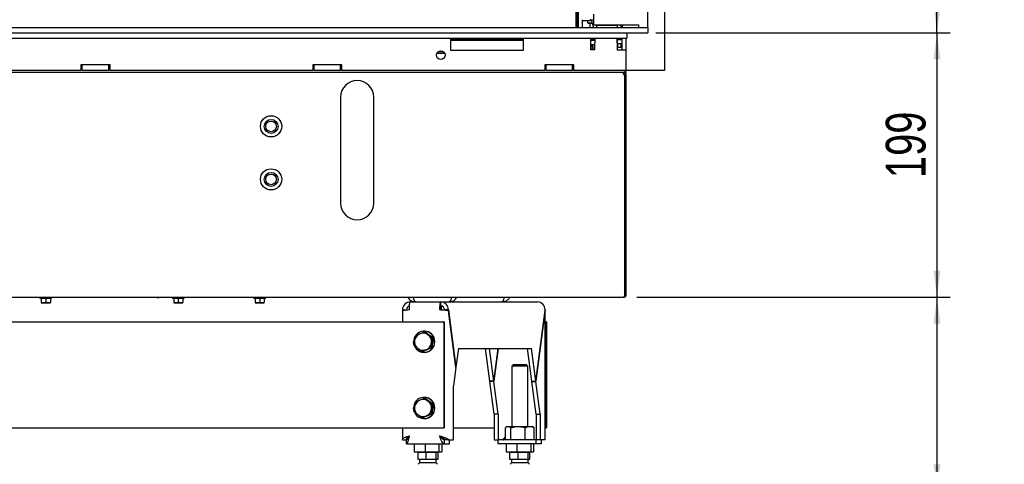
# Paper-space layout 'vooraanzicht' of a CAD drawing. Header units: millimetres. Extents: x 21 to 204, y 7 to 289.
# Tile 4 of 6: x 109 to 183, y 66 to 99. Entities that reach past the tile are written whole.
import ezdxf

# ---------------------------------------------------------------- set-up
doc = ezdxf.new("R2010")
doc.units = ezdxf.units.MM
doc.layers.add('MATEN', color=7, linetype='Continuous')
doc.styles.add('SLDTEXTSTYLE1', font='TXT', dxfattribs={"width": 0.7})
doc.styles.add('SLDTEXTSTYLE4', font='TXT', dxfattribs={"width": 0.75})
doc.dimstyles.new('SLDDIMSTYLE2', dxfattribs={"dimtxt": 3, "dimasz": 2, "dimexe": 0, "dimexo": 0.0625, "dimgap": 0.75, "dimtad": 1, "dimdec": 0, "dimlfac": 10, "dimrnd": 1e-09, "dimzin": 12, "dimdsep": 46, "dimtxsty": 'SLDTEXTSTYLE4', "dimsah": 1, "dimcen": 0.09, "dimadec": 0, "dimazin": 3, "dimtfac": 1, "dimtofl": 0, "dimtmove": 0, "dimatfit": 3, "dimfxl": 0, "dimfrac": 2, "dimtolj": 1, "dimtzin": 12, "dimarcsym": 0})
doc.dimstyles.new('SLDDIMSTYLE3', dxfattribs={"dimtxt": 3, "dimasz": 2, "dimexe": 0, "dimexo": 0.0625, "dimgap": 0.75, "dimtad": 1, "dimdec": 0, "dimlfac": 10, "dimrnd": 1e-09, "dimzin": 12, "dimdsep": 46, "dimtxsty": 'SLDTEXTSTYLE4', "dimsah": 1, "dimcen": 0.09, "dimadec": 0, "dimazin": 3, "dimtfac": 1, "dimtmove": 0, "dimatfit": 0, "dimfxl": 0, "dimfrac": 2, "dimtolj": 1, "dimtzin": 12, "dimarcsym": 0})

# ---------------------------------------------------------------- blocks, each defined once
blk = doc.blocks.new('_D_24')
at = {"layer": 'MATEN'}
for p, q in [((157.13, 98.374), (179.356, 98.374)), ((178.356, 98.374), (178.356, 78.434)), ((155.705, 78.434), (179.356, 78.434))]:
    blk.add_line(p, q, dxfattribs=at)
for points in [[(178.356, 98.374), (178.106, 96.374), (178.606, 96.374)], [(178.356, 78.434), (178.606, 80.434), (178.106, 80.434)]]:
    blk.add_solid(points, dxfattribs=at)
at = {"layer": 'MATEN', "insert": (174.489, 87.42), "char_height": 3, "attachment_point": 1, "rotation": 90, "style": 'SLDTEXTSTYLE4'}
blk.add_mtext('199', dxfattribs=at)
blk = doc.blocks.new('_D_26')
at = {"layer": 'MATEN'}
for p, q in [((156.529, 120.284), (150.529, 120.284)), ((157.805, 120.284), (156.529, 120.284)), ((157.805, 120.284), (171.934, 120.284))]:
    blk.add_line(p, q, dxfattribs=at)
for points in [[(156.529, 120.284), (154.529, 120.534), (154.529, 120.034)], [(157.805, 120.284), (159.805, 120.034), (159.805, 120.534)]]:
    blk.add_solid(points, dxfattribs=at)
at = {"layer": 'MATEN', "insert": (165.927, 124.152), "char_height": 3, "attachment_point": 1, "style": 'SLDTEXTSTYLE4'}
blk.add_mtext('13', dxfattribs=at)
blk = doc.blocks.new('_D_27')
at = {"layer": 'MATEN'}
for p, q in [((155.705, 78.434), (179.356, 78.434)), ((178.356, 78.434), (178.356, 63.824)), ((149.622, 63.824), (179.356, 63.824)), ((178.356, 63.824), (178.356, 44.077))]:
    blk.add_line(p, q, dxfattribs=at)
for points in [[(178.356, 78.434), (178.106, 76.434), (178.606, 76.434)], [(178.356, 63.824), (178.606, 65.824), (178.106, 65.824)]]:
    blk.add_solid(points, dxfattribs=at)
at = {"layer": 'MATEN', "char_height": 3, "attachment_point": 1, "rotation": 90}
for s, insert, style in [('- 196', (174.489, 53.249), 'SLDTEXTSTYLE1'), ('146', (174.489, 45.664), 'SLDTEXTSTYLE4')]:
    blk.add_mtext(s, dxfattribs=dict(at, insert=insert, style=style))
blk = doc.blocks.new('_D_32')
at = {"layer": 'MATEN', "color": 7}
for p, q in [((157.405, 154.234), (179.356, 154.234)), ((178.356, 98.374), (178.356, 154.234)), ((157.13, 98.374), (179.356, 98.374))]:
    blk.add_line(p, q, dxfattribs=at)
for points in [[(178.356, 154.234), (178.106, 152.234), (178.606, 152.234)], [(178.356, 98.374), (178.606, 100.374), (178.106, 100.374)]]:
    blk.add_solid(points, dxfattribs=at)
at = {"layer": 'MATEN', "color": 7, "insert": (174.489, 121.618), "char_height": 3, "attachment_point": 1, "rotation": 90, "style": 'SLDTEXTSTYLE4'}
blk.add_mtext('559', dxfattribs=at)

psp = doc.layouts.new('vooraanzicht')

# ---------------------------------------------------------------- linework, layer by layer
at = {"color": 7, "linetype": 'Continuous', "lineweight": 25}
for p, q in [((156.529, 98.794), (156.529, 153.284)), ((156.531, 98.794), (156.531, 153.284)), ((151.105, 145.074), (151.105, 98.774)), ((151.205, 145.074), (151.205, 98.774)), ((151.305, 99.374), (151.305, 101.974)), ((157.805, 100.474), (157.805, 95.534)), ((152.429, 99.795), (152.429, 98.984)), ((151.305, 99.374), (151.305, 99.374)), ((151.305, 98.774), (151.305, 99.374)), ((151.603, 99.324), (152.18, 99.324)), ((151.605, 98.774), (151.605, 99.374)), ((152.005, 99.133), (152.005, 99.324)), ((152.205, 99.106), (152.005, 99.133)), ((152.005, 99.12), (152.008, 99.119)), ((152.155, 99.107), (152.155, 98.774)), ((152.165, 99.374), (152.429, 99.374)), ((152.336, 99.117), (152.205, 99.106)), ((152.267, 99.374), (152.428, 98.774)), ((152.429, 98.984), (155.829, 98.984)), ((152.655, 98.934), (152.655, 98.774)), ((154.255, 98.934), (152.655, 98.934)), ((152.745, 98.934), (152.758, 98.984)), ((152.988, 98.961), (152.952, 98.984)), ((152.965, 98.984), (153.015, 98.934)), ((153.895, 98.934), (153.945, 98.984)), ((153.939, 98.978), (153.939, 98.934)), ((154.039, 98.984), (154.039, 98.934)), ((154.255, 98.774), (154.255, 98.934)), ((154.505, 98.984), (154.505, 98.774)), ((154.605, 98.984), (154.605, 98.774)), ((155.829, 98.984), (155.829, 98.834)), ((56.08, 98.774), (156.13, 98.774)), ((56.08, 98.374), (156.13, 98.374)), ((152.14, 98.774), (152.149, 98.778)), ((152.155, 98.787), (152.147, 98.774)), ((154.955, 98.374), (154.955, 97.974)), ((155.879, 98.784), (156.029, 98.784)), ((156.029, 98.784), (156.029, 98.774)), ((156.13, 98.774), (156.53, 98.774)), ((156.13, 98.374), (156.53, 98.374)), ((156.379, 98.784), (156.519, 98.784)), ((156.379, 98.774), (156.379, 98.784)), ((156.381, 98.774), (156.381, 98.784)), ((156.519, 98.784), (156.521, 98.784)), ((156.53, 98.774), (156.53, 98.374)), ((107.605, 97.974), (141.655, 97.974)), ((141.655, 97.974), (147.155, 97.974)), ((141.655, 97.974), (141.655, 97.074)), ((147.155, 97.874), (141.655, 97.874)), ((147.155, 97.81), (141.655, 97.81)), ((147.155, 97.974), (152.23, 97.974)), ((147.155, 97.074), (147.155, 97.974)), ((152.23, 97.974), (154.955, 97.974)), ((152.23, 97.101), (152.23, 97.974)), ((152.43, 97.874), (152.23, 97.874)), ((152.53, 97.81), (152.23, 97.81)), ((152.23, 97.51), (152.53, 97.51)), ((152.33, 97.305), (152.33, 97.448)), ((152.43, 97.874), (152.53, 97.874)), ((152.49, 97.101), (152.49, 97.358)), ((152.53, 97.974), (152.53, 97.621)), ((152.53, 97.101), (152.53, 97.621)), ((154.23, 97.621), (154.23, 97.974)), ((154.23, 97.874), (154.58, 97.874)), ((154.23, 97.774), (154.255, 97.774)), ((154.23, 97.621), (154.23, 97.156)), ((154.23, 97.474), (154.255, 97.474)), ((154.255, 97.474), (154.255, 97.774)), ((154.255, 97.574), (154.58, 97.574)), ((154.28, 97.274), (154.28, 97.574)), ((154.505, 97.974), (154.505, 97.874)), ((154.505, 97.574), (154.505, 97.274)), ((154.58, 97.974), (154.58, 97.101)), ((154.88, 97.974), (154.88, 97.101)), ((141.205, 96.828), (140.605, 96.828)), ((141.108, 96.958), (140.702, 96.958)), ((140.756, 96.993), (141.054, 96.993)), ((141.655, 97.08), (147.155, 97.08)), ((141.655, 97.074), (147.155, 97.074)), ((152.33, 97.12), (152.23, 97.12)), ((152.53, 97.101), (152.23, 97.101)), ((152.33, 97.305), (152.33, 97.101)), ((152.48, 97.101), (152.48, 97.305)), ((154.23, 97.156), (154.23, 97.101)), ((154.23, 97.101), (154.28, 97.101)), ((154.58, 97.274), (154.28, 97.274)), ((154.28, 97.101), (154.88, 97.101)), ((154.88, 97.101), (154.88, 95.574)), ((115.955, 95.974), (113.755, 95.974)), ((113.755, 95.974), (113.755, 95.574)), ((113.855, 95.574), (113.855, 95.974)), ((115.855, 95.574), (115.855, 95.974)), ((115.955, 95.574), (115.955, 95.974)), ((133.455, 95.974), (131.255, 95.974)), ((131.255, 95.974), (131.255, 95.574)), ((131.355, 95.574), (131.355, 95.974)), ((133.355, 95.574), (133.355, 95.974)), ((133.455, 95.574), (133.455, 95.974)), ((150.955, 95.974), (148.755, 95.974)), ((148.755, 95.974), (148.755, 95.574)), ((148.855, 95.574), (148.855, 95.974)), ((150.855, 95.574), (150.855, 95.974)), ((150.955, 95.574), (150.955, 95.974)), ((154.634, 95.384), (57.576, 95.384)), ((98.455, 95.574), (113.755, 95.574)), ((113.855, 95.574), (113.755, 95.574)), ((113.855, 95.574), (115.855, 95.574)), ((115.955, 95.574), (115.855, 95.574)), ((115.955, 95.574), (131.255, 95.574)), ((131.355, 95.574), (131.255, 95.574)), ((131.355, 95.574), (133.355, 95.574)), ((133.455, 95.574), (133.355, 95.574)), ((133.455, 95.574), (148.755, 95.574)), ((148.855, 95.574), (148.755, 95.574)), ((148.855, 95.574), (150.855, 95.574)), ((150.955, 95.574), (150.855, 95.574)), ((150.955, 95.574), (154.28, 95.574)), ((154.28, 95.574), (154.88, 95.574)), ((154.705, 95.384), (154.634, 95.384)), ((154.705, 95.384), (154.705, 95.284)), ((154.888, 95.384), (154.705, 95.384)), ((154.798, 95.184), (154.734, 95.184)), ((154.78, 95.518), (154.78, 95.574)), ((157.605, 95.534), (154.78, 95.534)), ((154.78, 95.367), (154.78, 95.384)), ((154.78, 95.184), (154.78, 95.248)), ((154.798, 78.634), (154.798, 95.184)), ((154.905, 95.184), (154.805, 95.184)), ((154.805, 78.634), (154.805, 95.184)), ((154.905, 78.634), (154.905, 95.184)), ((157.805, 95.534), (157.605, 95.534)), ((133.355, 93.534), (133.355, 85.534)), ((135.855, 85.534), (135.855, 93.534)), ((57.505, 78.434), (154.705, 78.434)), ((110.665, 78.434), (110.665, 78.334)), ((111.545, 78.334), (110.665, 78.334)), ((110.755, 78.334), (110.755, 78.024)), ((110.93, 78.009), (110.755, 78.024)), ((111.105, 78.024), (110.93, 78.009)), ((111.105, 78.334), (111.105, 78.024)), ((111.28, 78.009), (111.105, 78.024)), ((111.455, 78.024), (111.28, 78.009)), ((111.455, 78.334), (111.455, 78.024)), ((111.545, 78.334), (111.545, 78.434)), ((119.505, 78.408), (119.505, 78.434)), ((119.505, 78.408), (119.655, 78.408)), ((119.655, 78.408), (119.655, 78.434)), ((120.665, 78.434), (120.665, 78.334)), ((121.545, 78.334), (120.665, 78.334)), ((120.755, 78.334), (120.755, 78.024)), ((120.93, 78.009), (120.755, 78.024)), ((121.105, 78.024), (120.93, 78.009)), ((121.105, 78.334), (121.105, 78.024)), ((121.28, 78.009), (121.105, 78.024)), ((121.455, 78.024), (121.28, 78.009)), ((121.455, 78.334), (121.455, 78.024)), ((121.545, 78.334), (121.545, 78.434)), ((126.805, 78.434), (126.805, 78.334)), ((127.685, 78.334), (126.805, 78.334)), ((126.895, 78.334), (126.895, 78.024)), ((127.07, 78.009), (126.895, 78.024)), ((127.245, 78.024), (127.07, 78.009)), ((127.245, 78.334), (127.245, 78.024)), ((127.42, 78.009), (127.245, 78.024)), ((127.595, 78.024), (127.42, 78.009)), ((127.595, 78.334), (127.595, 78.024)), ((127.685, 78.334), (127.685, 78.434)), ((138.618, 78.074), (140.898, 78.074)), ((140.898, 78.074), (140.898, 77.774)), ((140.898, 78.074), (148.194, 78.074)), ((154.905, 78.634), (154.805, 78.634)), ((110.755, 78.009), (110.93, 78.009)), ((110.93, 78.009), (111.28, 78.009)), ((111.28, 78.009), (111.455, 78.009)), ((120.755, 78.009), (120.93, 78.009)), ((120.93, 78.009), (121.28, 78.009)), ((121.28, 78.009), (121.455, 78.009)), ((126.895, 78.009), (127.07, 78.009)), ((127.07, 78.009), (127.42, 78.009)), ((127.42, 78.009), (127.595, 78.009)), ((138.018, 77.409), (138.018, 76.574)), ((138.023, 77.474), (138.32, 77.474)), ((138.023, 77.474), (138.031, 77.413)), ((140.859, 77.474), (140.82, 77.474)), ((140.897, 77.468), (140.859, 77.474)), ((140.898, 77.468), (140.898, 77.468)), ((140.93, 77.773), (140.93, 77.466)), ((141.493, 77.474), (141.196, 77.474)), ((141.196, 77.474), (141.199, 77.444)), ((141.493, 77.474), (142.056, 73.16)), ((142.051, 73.125), (141.493, 77.404)), ((148.787, 77.474), (148.085, 72.099)), ((148.088, 72.082), (148.789, 77.457)), ((148.794, 67.706), (148.794, 77.458)), ((74.035, 76.574), (138.175, 76.574)), ((138.175, 76.574), (138.196, 76.574)), ((138.196, 76.574), (141.14, 76.574)), ((141.14, 76.574), (141.14, 68.574)), ((141.179, 76.574), (141.14, 76.574)), ((141.179, 76.574), (141.179, 68.574)), ((148.794, 76.574), (148.861, 76.574)), ((148.861, 76.574), (148.861, 68.574)), ((148.9, 76.574), (148.861, 76.574)), ((148.9, 76.574), (148.9, 68.574)), ((139.668, 75.874), (139.647, 75.874)), ((139.683, 75.818), (139.97, 75.59)), ((139.744, 75.818), (139.683, 75.818)), ((139.744, 75.818), (140.335, 75.361)), ((138.995, 75.531), (139.331, 75.675)), ((140.335, 75.361), (140.237, 74.617)), ((140.335, 75.361), (140.273, 75.361)), ((139.488, 74.33), (139.186, 74.559)), ((139.55, 74.33), (139.488, 74.33)), ((140.237, 74.617), (139.55, 74.33)), ((140.176, 74.617), (139.825, 74.474)), ((140.237, 74.617), (140.176, 74.617)), ((142.241, 74.574), (142.056, 73.16)), ((142.241, 74.574), (147.762, 74.574)), ((144.615, 72.099), (144.292, 74.574)), ((144.913, 72.099), (144.59, 74.574)), ((145.236, 74.574), (144.913, 72.099)), ((144.915, 72.082), (145.241, 74.574)), ((147.788, 72.099), (147.465, 74.574)), ((148.085, 72.099), (147.762, 74.574)), ((139.647, 74.274), (139.668, 74.274)), ((142.051, 73.125), (141.871, 71.746)), ((142.047, 73.16), (142.056, 73.16)), ((146.372, 73.324), (146.272, 73.224)), ((146.272, 73.224), (146.272, 68.674)), ((146.303, 73.224), (146.272, 73.224)), ((147.472, 73.224), (146.303, 73.224)), ((147.372, 73.324), (146.372, 73.324)), ((147.472, 73.224), (147.372, 73.324)), ((147.472, 68.674), (147.472, 73.224)), ((144.913, 72.099), (144.615, 72.099)), ((144.618, 72.082), (144.62, 72.099)), ((144.915, 72.082), (144.618, 72.082)), ((144.941, 69.607), (144.618, 72.082)), ((145.238, 69.607), (144.915, 72.082)), ((147.788, 72.099), (148.085, 72.099)), ((147.79, 72.082), (147.793, 72.099)), ((147.79, 72.082), (148.088, 72.082)), ((148.113, 69.607), (147.79, 72.082)), ((148.411, 69.607), (148.088, 72.082)), ((141.871, 67.681), (141.871, 71.746)), ((138.995, 70.531), (139.331, 70.675)), ((139.668, 70.874), (139.647, 70.874)), ((139.683, 70.818), (139.97, 70.59)), ((139.744, 70.818), (139.683, 70.818)), ((139.744, 70.818), (140.335, 70.361)), ((140.335, 70.361), (140.237, 69.617)), ((140.335, 70.361), (140.273, 70.361)), ((139.488, 69.33), (139.186, 69.559)), ((139.55, 69.33), (139.488, 69.33)), ((140.237, 69.617), (139.55, 69.33)), ((139.647, 69.274), (139.668, 69.274)), ((140.176, 69.617), (139.825, 69.474)), ((140.237, 69.617), (140.176, 69.617)), ((145.238, 69.607), (144.941, 69.607)), ((144.941, 69.607), (144.941, 67.681)), ((145.238, 69.607), (145.238, 67.681)), ((148.113, 69.607), (148.411, 69.607)), ((148.113, 69.607), (148.113, 67.681)), ((148.411, 69.607), (148.411, 67.681)), ((74.035, 68.574), (138.175, 68.574)), ((138.018, 68.574), (138.018, 67.706)), ((138.175, 68.574), (138.196, 68.574)), ((138.196, 68.574), (141.14, 68.574)), ((141.179, 68.574), (141.14, 68.574)), ((141.871, 68.574), (144.941, 68.574)), ((145.784, 67.674), (145.784, 68.589)), ((145.922, 68.674), (145.842, 68.628)), ((145.922, 68.674), (145.994, 68.674)), ((145.994, 68.674), (146.748, 68.674)), ((146.204, 67.674), (146.204, 68.589)), ((146.748, 68.674), (147.625, 68.674)), ((147.291, 67.674), (147.291, 68.589)), ((147.625, 68.674), (147.822, 68.674)), ((147.902, 68.628), (147.822, 68.674)), ((147.959, 68.589), (147.9, 68.625)), ((147.959, 67.674), (147.959, 68.589)), ((148.794, 68.574), (148.861, 68.574)), ((148.9, 68.574), (148.861, 68.574)), ((138.023, 67.681), (138.32, 67.681)), ((138.32, 67.681), (138.345, 67.681)), ((138.327, 67.374), (138.327, 67.674)), ((141.028, 67.752), (141.028, 67.864)), ((141.188, 67.374), (141.188, 67.674)), ((141.493, 67.681), (141.196, 67.681)), ((141.493, 67.681), (141.871, 67.681)), ((141.509, 67.674), (141.572, 67.674)), ((141.572, 67.374), (141.572, 67.674)), ((144.941, 67.681), (145.238, 67.681)), ((145.617, 67.681), (145.238, 67.681)), ((145.245, 67.374), (145.245, 67.674)), ((148.106, 67.674), (145.245, 67.674)), ((148.106, 67.374), (148.106, 67.674)), ((148.485, 67.674), (148.106, 67.674)), ((148.411, 67.681), (148.113, 67.681)), ((148.789, 67.681), (148.411, 67.681)), ((148.467, 67.681), (148.485, 67.674)), ((148.485, 67.674), (148.485, 67.374)), ((148.789, 67.681), (148.786, 67.706)), ((138.327, 67.374), (141.188, 67.374)), ((138.902, 67.374), (138.902, 66.774)), ((139.726, 67.374), (139.726, 66.774)), ((140.765, 67.374), (140.765, 66.774)), ((140.98, 67.374), (140.98, 66.774)), ((141.188, 67.374), (141.572, 67.374)), ((148.106, 67.374), (145.245, 67.374)), ((145.833, 67.374), (145.833, 66.774)), ((146.657, 67.374), (146.657, 66.774)), ((147.696, 67.374), (147.696, 66.774)), ((147.91, 67.374), (147.91, 66.774)), ((148.485, 67.374), (148.106, 67.374)), ((138.902, 66.774), (139.726, 66.774)), ((139.175, 66.724), (139.175, 66.224)), ((139.783, 66.724), (139.175, 66.724)), ((139.175, 66.224), (139.783, 66.224)), ((139.316, 66.224), (139.316, 65.931)), ((139.341, 66.774), (139.341, 66.724)), ((139.726, 66.774), (140.765, 66.774)), ((139.783, 66.724), (139.783, 66.224)), ((140.548, 66.724), (139.783, 66.724)), ((139.783, 66.224), (140.548, 66.224)), ((140.541, 66.724), (140.541, 66.774)), ((140.548, 66.724), (140.548, 66.224)), ((140.706, 66.724), (140.548, 66.724)), ((140.548, 66.224), (140.706, 66.224)), ((140.566, 65.931), (140.566, 66.224)), ((140.706, 66.224), (140.706, 66.724)), ((140.765, 66.774), (140.98, 66.774)), ((145.833, 66.774), (146.657, 66.774)), ((146.106, 66.724), (146.106, 66.224)), ((146.714, 66.724), (146.106, 66.724)), ((146.106, 66.224), (146.714, 66.224)), ((146.247, 66.224), (146.247, 65.931)), ((146.272, 66.774), (146.272, 66.724)), ((146.657, 66.774), (147.696, 66.774)), ((146.714, 66.724), (146.714, 66.224)), ((147.479, 66.724), (146.714, 66.724)), ((146.714, 66.224), (147.479, 66.224)), ((147.472, 66.724), (147.472, 66.774)), ((147.479, 66.724), (147.479, 66.224)), ((147.637, 66.724), (147.479, 66.724)), ((147.479, 66.224), (147.637, 66.224)), ((147.497, 65.931), (147.497, 66.224)), ((147.637, 66.224), (147.637, 66.724)), ((147.696, 66.774), (147.91, 66.774)), ((139.349, 65.931), (139.316, 65.931)), ((140.566, 65.931), (139.349, 65.931)), ((146.28, 65.931), (146.247, 65.931)), ((147.497, 65.931), (146.28, 65.931))]:
    psp.add_line(p, q, dxfattribs=at)
at = {"color": 7, "linetype": 'Continuous', "lineweight": 25, "flags": 128}
for points in [[(152.343, 97.51), (152.342, 97.507), (152.33, 97.448)], [(152.342, 97.974), (152.473, 97.913), (152.53, 97.898)], [(152.43, 97.874), (152.485, 97.873), (152.53, 97.869)], [(138.539, 77.474), (138.541, 77.591), (138.545, 77.704), (138.553, 77.808), (138.562, 77.899), (138.574, 77.973), (138.588, 78.029), (138.602, 78.063), (138.618, 78.074)], [(140.898, 78.074), (140.883, 78.063), (140.868, 78.029), (140.855, 77.973), (140.843, 77.899), (140.833, 77.808), (140.826, 77.704), (140.821, 77.591), (140.82, 77.474)], [(138.895, 74.819), (138.872, 74.902), (138.854, 75.074)], [(138.895, 69.819), (138.872, 69.902), (138.854, 70.074)]]:
    psp.add_lwpolyline(points, dxfattribs=at)
at = {"color": 7, "linetype": 'Continuous', "lineweight": 25}
for centre, radius in [((140.905, 96.704), 0.325), ((128.105, 91.324), 0.8), ((128.105, 91.324), 0.525), ((128.105, 91.324), 0.4), ((128.105, 87.324), 0.8), ((128.105, 87.324), 0.525), ((128.105, 87.324), 0.4)]:
    psp.add_circle(centre, radius, dxfattribs=at)
for centre, radius, start, end in [((152.171, 99.97), 0.865, 258.94701, 272.26428), ((152.18, 99.349), 0.025, 270, 90), ((152.391, 106.6), 7.497, 268.57513, 269.60673), ((155.879, 98.834), 0.05, 179.9993, 269.9993), ((156.519, 98.794), 0.01, 270.0007, 0.0007), ((156.521, 98.794), 0.01, 270.0007, 0.0007), ((152.63, 97.305), 0.3, 136.87846, 180), ((152.63, 97.305), 0.15, 131.81031, 180), ((154.513, 95.015), 0.569, 46.39718, 79.23992), ((154.888, 95.409), 0.025, 270, 46.39718), ((134.605, 93.534), 1.25, 0, 180), ((134.605, 85.534), 1.25, 180, 0), ((138.62, 77.477), 0.597, 90.2472, 180.24508), ((140.895, 77.477), 0.597, 359.75492, 89.7528), ((138.62, 77.475), 0.299, 103.57277, 180.20472), ((141.463, 77.548), 0.608, 158.16758, 186.9593), ((140.897, 77.476), 0.299, 359.75492, 89.7528), ((139.651, 75.072), 0.797, 203.71165, 179.86587), ((139.663, 75.074), 0.8, 270.37435, 89.62565), ((139.586, 75.074), 0.653, 172.49661, 232.15635), ((139.583, 75.076), 0.649, 112.80054, 172.67443), ((139.578, 75.084), 0.64, 52.20296, 112.6691), ((139.57, 75.075), 0.653, 352.49661, 52.15635), ((139.578, 75.064), 0.64, 232.20296, 292.6691), ((139.573, 75.072), 0.649, 292.80054, 352.67443), ((139.651, 70.072), 0.797, 203.71165, 179.86587), ((139.583, 70.076), 0.649, 112.80054, 172.67443), ((139.578, 70.084), 0.64, 52.20296, 112.6691), ((139.663, 70.074), 0.8, 270.37435, 89.62565), ((139.57, 70.075), 0.653, 352.49661, 52.15635), ((139.586, 70.074), 0.653, 172.49661, 232.15635), ((139.573, 70.072), 0.649, 292.80054, 352.67443), ((139.578, 70.064), 0.64, 232.20296, 292.6691)]:
    psp.add_arc(centre, radius, start, end, dxfattribs=at)
psp.add_ellipse((148.194, 77.474), major_axis=(0, 0.6), ratio=0.987599, start_param=4.712389, end_param=6.283185, dxfattribs=at)
for points, knots in [([(154.634, 95.384), (154.642, 95.382), (154.657, 95.377), (154.679, 95.339), (154.702, 95.284), (154.72, 95.228), (154.731, 95.195), (154.734, 95.184)], [0, 0, 0, 0, 0.225341, 0.450723, 0.676104, 0.901486, 1, 1, 1, 1]), ([(154.905, 95.184), (154.903, 95.208), (154.898, 95.255), (154.86, 95.317), (154.805, 95.362), (154.749, 95.382), (154.715, 95.384), (154.705, 95.384)], [0, 0, 0, 0, 0.225341, 0.450723, 0.676104, 0.901486, 1, 1, 1, 1]), ([(154.805, 95.184), (154.803, 95.199), (154.8, 95.226), (154.774, 95.26), (154.741, 95.281), (154.716, 95.283), (154.705, 95.284)], [0, 0, 0, 0, 0.274281, 0.52925, 0.784165, 1, 1, 1, 1]), ([(138.431, 78.434), (138.463, 78.38), (138.54, 78.246), (138.757, 78.107), (138.939, 78.085), (139.03, 78.074)], [0, 0, 0, 0, 0.254404, 0.627202, 1, 1, 1, 1]), ([(139.03, 78.074), (139.008, 78.082), (138.965, 78.099), (138.9, 78.231), (138.855, 78.351), (138.833, 78.431), (138.832, 78.434)], [0, 0, 0, 0, 0.328644, 0.657315, 0.985986, 1, 1, 1, 1]), ([(141.727, 78.434), (141.715, 78.396), (141.682, 78.286), (141.628, 78.157), (141.573, 78.083), (141.541, 78.076), (141.53, 78.074)], [0, 0, 0, 0, 0.172947, 0.503776, 0.834605, 1, 1, 1, 1]), ([(141.53, 78.074), (141.621, 78.085), (141.803, 78.107), (142.02, 78.246), (142.097, 78.38), (142.129, 78.434)], [0, 0, 0, 0, 0.3727979, 0.7455958, 1, 1, 1, 1]), ([(145.53, 78.074), (145.554, 78.085), (145.603, 78.107), (145.669, 78.246), (145.71, 78.38), (145.726, 78.434)], [0, 0, 0, 0, 0.372798, 0.745596, 1, 1, 1, 1]), ([(146.13, 78.434), (146.11, 78.396), (146.054, 78.286), (145.885, 78.157), (145.693, 78.083), (145.571, 78.076), (145.53, 78.074)], [0, 0, 0, 0, 0.172947, 0.503776, 0.834605, 1, 1, 1, 1]), ([(154.798, 78.634), (154.791, 78.611), (154.777, 78.564), (154.756, 78.502), (154.735, 78.457), (154.718, 78.436), (154.708, 78.435), (154.705, 78.434)], [0, 0, 0, 0, 0.223918, 0.447868, 0.671819, 0.895769, 1, 1, 1, 1]), ([(154.777, 78.566), (154.785, 78.575), (154.801, 78.595), (154.804, 78.621), (154.805, 78.634)], [0, 0, 0, 0, 0.481131, 1, 1, 1, 1]), ([(138.539, 77.474), (138.463, 77.468), (138.309, 77.457), (138.132, 77.439), (138.028, 77.423), (138.028, 77.413), (138.028, 77.409)], [0, 0, 0, 0, 0.272656, 0.545312, 0.817969, 1, 1, 1, 1]), ([(139.331, 75.675), (139.339, 75.678), (139.456, 75.727), (139.573, 75.774), (139.683, 75.818)], [0, 0, 0, 0, 0.0702148, 1, 1, 1, 1]), ([(138.898, 74.787), (138.907, 74.884), (138.919, 75.006), (138.936, 75.132), (138.939, 75.159)], [0, 0, 0, 0, 0.78732, 1, 1, 1, 1]), ([(138.939, 75.159), (138.953, 75.262), (138.971, 75.387), (138.991, 75.509), (138.995, 75.531)], [0, 0, 0, 0, 0.813477, 1, 1, 1, 1]), ([(139.97, 75.59), (139.977, 75.585), (140.077, 75.507), (140.179, 75.432), (140.273, 75.361)], [0, 0, 0, 0, 0.0702148, 1, 1, 1, 1]), ([(140.273, 75.361), (140.269, 75.339), (140.249, 75.218), (140.231, 75.092), (140.217, 74.989)], [0, 0, 0, 0, 0.1865234, 1, 1, 1, 1]), ([(139.186, 74.559), (139.179, 74.564), (139.079, 74.641), (138.985, 74.717), (138.898, 74.787)], [0, 0, 0, 0, 0.070215, 1, 1, 1, 1]), ([(139.825, 74.474), (139.816, 74.47), (139.7, 74.422), (139.591, 74.374), (139.488, 74.33)], [0, 0, 0, 0, 0.0702148, 1, 1, 1, 1]), ([(140.217, 74.989), (140.213, 74.963), (140.197, 74.837), (140.185, 74.714), (140.176, 74.617)], [0, 0, 0, 0, 0.2126804, 1, 1, 1, 1]), ([(139.331, 70.675), (139.339, 70.678), (139.456, 70.727), (139.573, 70.774), (139.683, 70.818)], [0, 0, 0, 0, 0.0702148, 1, 1, 1, 1]), ([(139.97, 70.59), (139.977, 70.585), (140.077, 70.507), (140.179, 70.432), (140.273, 70.361)], [0, 0, 0, 0, 0.070215, 1, 1, 1, 1]), ([(138.898, 69.787), (138.907, 69.884), (138.919, 70.006), (138.936, 70.132), (138.939, 70.159)], [0, 0, 0, 0, 0.78732, 1, 1, 1, 1]), ([(138.939, 70.159), (138.953, 70.262), (138.971, 70.387), (138.991, 70.509), (138.995, 70.531)], [0, 0, 0, 0, 0.813477, 1, 1, 1, 1]), ([(140.217, 69.989), (140.213, 69.963), (140.197, 69.837), (140.185, 69.714), (140.176, 69.617)], [0, 0, 0, 0, 0.2126804, 1, 1, 1, 1]), ([(140.273, 70.361), (140.269, 70.339), (140.249, 70.218), (140.231, 70.092), (140.217, 69.989)], [0, 0, 0, 0, 0.186523, 1, 1, 1, 1]), ([(139.186, 69.559), (139.179, 69.564), (139.079, 69.641), (138.985, 69.717), (138.898, 69.787)], [0, 0, 0, 0, 0.070215, 1, 1, 1, 1]), ([(139.825, 69.474), (139.816, 69.47), (139.7, 69.422), (139.591, 69.374), (139.488, 69.33)], [0, 0, 0, 0, 0.070215, 1, 1, 1, 1]), ([(145.784, 68.589), (145.818, 68.613), (145.887, 68.661), (145.958, 68.67), (145.994, 68.674)], [0, 0, 0, 0, 0.495458, 1, 1, 1, 1]), ([(145.994, 68.674), (145.999, 68.674), (146.037, 68.673), (146.108, 68.655), (146.172, 68.611), (146.204, 68.589)], [0, 0, 0, 0, 0.070092, 0.530785, 1, 1, 1, 1]), ([(146.204, 68.589), (146.335, 68.623), (146.515, 68.668), (146.699, 68.673), (146.748, 68.674)], [0, 0, 0, 0, 0.733783, 1, 1, 1, 1]), ([(146.748, 68.674), (146.885, 68.665), (147.069, 68.652), (147.246, 68.602), (147.291, 68.589)], [0, 0, 0, 0, 0.74549, 1, 1, 1, 1]), ([(147.291, 68.589), (147.346, 68.613), (147.455, 68.661), (147.568, 68.67), (147.625, 68.674)], [0, 0, 0, 0, 0.495458, 1, 1, 1, 1]), ([(147.625, 68.674), (147.633, 68.674), (147.693, 68.673), (147.806, 68.655), (147.908, 68.611), (147.959, 68.589)], [0, 0, 0, 0, 0.0700918, 0.5307854, 1, 1, 1, 1]), ([(138.026, 67.706), (138.026, 67.72), (138.024, 67.755), (138.106, 67.813), (138.251, 67.879), (138.408, 67.933), (138.508, 67.964), (138.539, 67.974)], [0, 0, 0, 0, 0.154548, 0.39984, 0.645133, 0.890425, 1, 1, 1, 1]), ([(138.324, 67.706), (138.324, 67.725), (138.325, 67.768), (138.384, 67.836), (138.458, 67.897), (138.514, 67.932), (138.53, 67.943)], [0, 0, 0, 0, 0.23905, 0.552084, 0.865042, 1, 1, 1, 1]), ([(138.504, 67.852), (138.484, 67.82), (138.442, 67.754), (138.385, 67.688), (138.346, 67.679), (138.327, 67.674)], [0, 0, 0, 0, 0.315163, 0.657582, 1, 1, 1, 1]), ([(140.82, 67.974), (140.891, 67.952), (141.033, 67.908), (141.232, 67.842), (141.388, 67.777), (141.469, 67.723), (141.487, 67.691), (141.493, 67.681)], [0, 0, 0, 0, 0.224856, 0.44975, 0.674644, 0.899538, 1, 1, 1, 1]), ([(140.895, 67.951), (140.927, 67.932), (140.998, 67.888), (141.096, 67.819), (141.171, 67.748), (141.188, 67.702), (141.196, 67.681)], [0, 0, 0, 0, 0.214697, 0.489511, 0.764259, 1, 1, 1, 1]), ([(145.784, 67.864), (145.762, 67.849), (145.704, 67.809), (145.642, 67.748), (145.625, 67.702), (145.617, 67.681)], [0, 0, 0, 0, 0.247293, 0.652404, 1, 1, 1, 1]), ([(145.624, 67.674), (145.653, 67.678), (145.708, 67.685), (145.76, 67.731), (145.784, 67.752)], [0, 0, 0, 0, 0.539982, 1, 1, 1, 1]), ([(139.323, 65.932), (139.301, 65.916), (139.258, 65.886), (139.225, 65.846), (139.209, 65.826)], [0, 0, 0, 0, 0.511531, 1, 1, 1, 1]), ([(140.674, 65.828), (140.64, 65.867), (140.604, 65.906), (140.56, 65.935), (140.558, 65.937)], [0, 0, 0, 0, 0.958552, 1, 1, 1, 1]), ([(146.254, 65.932), (146.232, 65.916), (146.189, 65.886), (146.156, 65.846), (146.14, 65.826)], [0, 0, 0, 0, 0.511531, 1, 1, 1, 1]), ([(147.605, 65.828), (147.571, 65.867), (147.535, 65.906), (147.491, 65.935), (147.489, 65.937)], [0, 0, 0, 0, 0.958552, 1, 1, 1, 1])]:
    psp.add_open_spline(points, degree=3, knots=knots, dxfattribs=at)
for points in [[(154.705, 78.434), (154.731, 78.437), (154.784, 78.443), (154.85, 78.49), (154.896, 78.556), (154.902, 78.608), (154.905, 78.634)], [(141.493, 77.404), (141.474, 77.409), (141.435, 77.421), (141.272, 77.439), (141.057, 77.457), (140.899, 77.468), (140.82, 77.474)], [(138.539, 67.974), (138.516, 67.896), (138.47, 67.738), (138.416, 67.54), (138.369, 67.401), (138.341, 67.383), (138.327, 67.374)], [(141.188, 67.374), (141.154, 67.383), (141.085, 67.401), (140.987, 67.54), (140.896, 67.738), (140.845, 67.896), (140.82, 67.974)], [(141.188, 67.674), (141.159, 67.679), (141.1, 67.688), (141.015, 67.757), (140.933, 67.856), (140.884, 67.935), (140.859, 67.974)]]:
    psp.add_open_spline(points, degree=3, dxfattribs=at)

# ---------------------------------------------------------------- dimensions: what is measured, and where the dimension line sits
at = {"layer": 'MATEN', "color": 7}
dim = psp.add_linear_dim(base=(178.356, 154.234), p1=(156.13, 98.374), p2=(156.405, 154.234), angle=90, dimstyle='SLDDIMSTYLE2', dxfattribs=at)
dim.commit()
dim.dimension.update_dxf_attribs({"geometry": '_D_32', "text_midpoint": (178.356, 124.943), "dimtype": 160})
at = {"layer": 'MATEN'}
dim = psp.add_linear_dim(base=(156.529, 120.284), p1=(157.805, 95.534), p2=(156.529, 98.794), dimstyle='SLDDIMSTYLE3', dxfattribs=at)
dim.commit()
dim.dimension.update_dxf_attribs({"geometry": '_D_26', "text_midpoint": (168.137, 120.284), "dimtype": 160})
dim = psp.add_linear_dim(base=(178.356, 78.434), p1=(156.13, 98.374), p2=(154.705, 78.434), angle=90, dimstyle='SLDDIMSTYLE2', dxfattribs=at)
dim.commit()
dim.dimension.update_dxf_attribs({"geometry": '_D_24', "text_midpoint": (178.356, 90.65), "dimtype": 160})
dim = psp.add_linear_dim(base=(178.356, 63.824), p1=(154.705, 78.434), p2=(148.622, 63.824), angle=90, text='<> - 196', dimstyle='SLDDIMSTYLE2', dxfattribs=at)
dim.commit()
dim.dimension.update_dxf_attribs({"geometry": '_D_27', "text_midpoint": (178.356, 53.824), "dimtype": 160})

doc.saveas('drawing.dxf')
